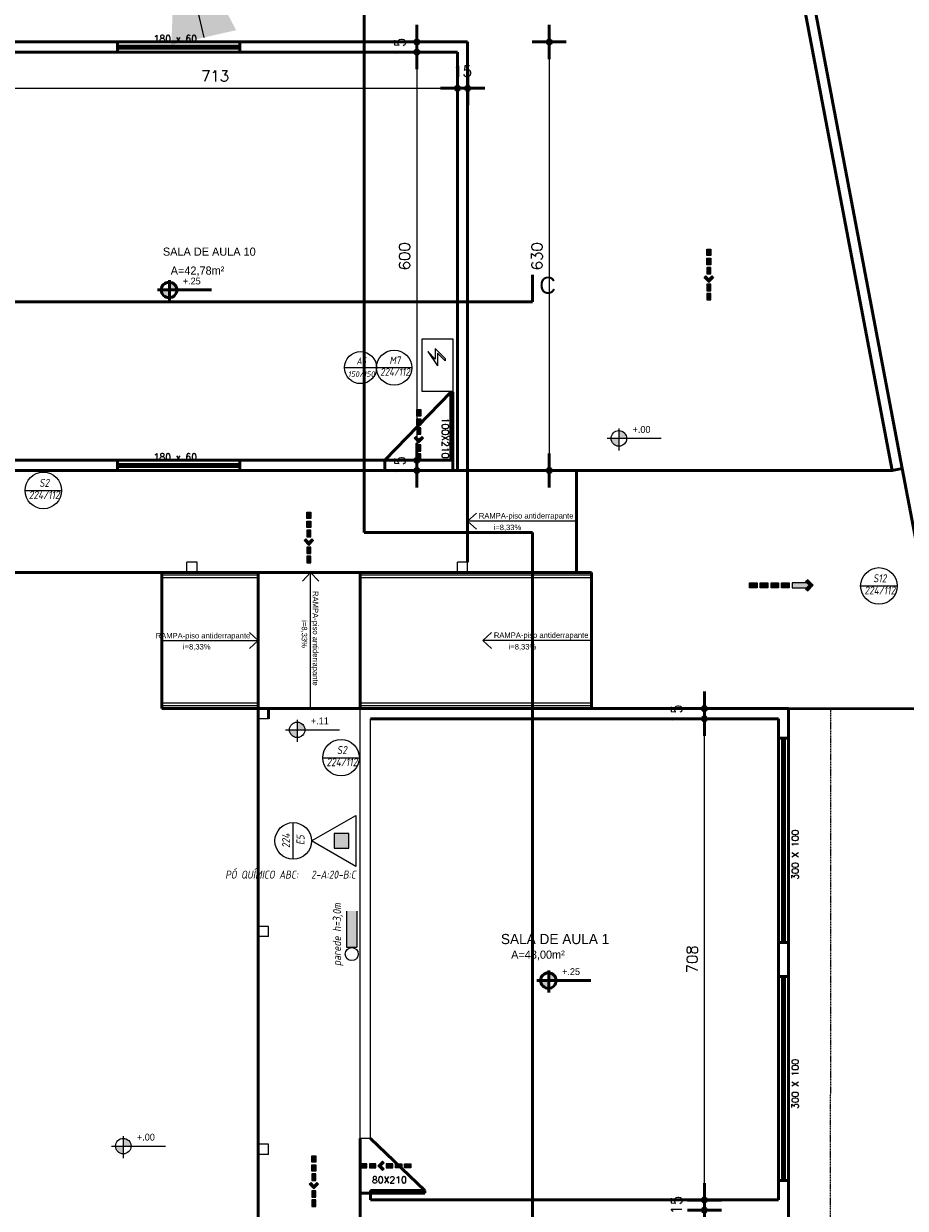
# Model space of a CAD drawing. Header units: inches. Extents: x -33917 to -601, y 26730 to 64098.
# Tile 13 of 80: x -25524 to -24227, y 29957 to 31699. Entities that reach past the tile are written whole.
import ezdxf
from ezdxf.enums import TextEntityAlignment as Align

# ---------------------------------------------------------------- set-up
doc = ezdxf.new("R2010")
doc.units = ezdxf.units.IN
doc.header["$LTSCALE"] = 0.8
doc.header["$MEASUREMENT"] = 0
doc.header["$PDMODE"] = 2
doc.linetypes.add('HIDDEN', pattern=[0.375, 0.25, -0.125])
doc.linetypes.add('Linha Tracejada 2_1', pattern=[3, 2, -1])
for name, color, linetype in [('3d', 7, 'Continuous'), ('Incêndio_símbolos', 240, 'Continuous'), ('Parede.ARQ', 7, 'Continuous'), ('SIMBOLOGIA', 5, 'Continuous')]:
    doc.layers.add(name, color=color, linetype=linetype)
for name, color, linetype, lineweight in [('Janela', 4, 'Continuous', 25), ('Parede', 7, 'Continuous', 50), ('Telhado', 45, 'HIDDEN', 18)]:
    doc.layers.add(name, color=color, linetype=linetype, lineweight=lineweight)
doc.styles.add('A16-E50', font='arial.ttf', dxfattribs={"height": 0.08})
doc.styles.add('ISOCP', font='isocp.shx', dxfattribs={"oblique": 10})
doc.styles.add('R', font='romans.shx')
doc.styles.add('simplexNt', font='simplex.shx')
doc.styles.add('style4', font='txt')
doc.dimstyles.new('100', dxfattribs={"dimscale": 2, "dimtxt": 14, "dimasz": 1, "dimexe": 1, "dimexo": 1, "dimgap": 5, "dimtad": 1, "dimdec": 0, "dimdsep": 46, "dimtxsty": 'R', "dimblk1": 'COTA', "dimblk2": 'COTA', "dimsah": 1, "dimcen": 1, "dimse1": 1, "dimse2": 1, "dimclrt": 7, "dimaunit": 1, "dimadec": 0, "dimazin": 0, "dimtfac": 1, "dimtdec": 0, "dimtmove": 2, "dimatfit": 3, "dimldrblk": 'COTA', "dimfxl": 1, "dimtolj": 1, "dimarcsym": 0})
doc.dimstyles.new('GENERATED_STYLE__7', dxfattribs={"dimtxt": 0.18, "dimasz": 182.4, "dimexe": 0.18, "dimexo": 0.0625, "dimgap": 0.09, "dimtad": 0, "dimtih": 1, "dimtoh": 1, "dimdec": 4, "dimzin": 0, "dimdsep": 46, "dimtxsty": 'Standard', "dimcen": 0.09, "dimadec": 0, "dimazin": 0, "dimtfac": 1, "dimtdec": 4, "dimtmove": 0, "dimatfit": 3, "dimldrblk": 'ARROWHEAD_5', "dimfxl": 1, "dimtolj": 1, "dimtzin": 0, "dimarcsym": 0})

# ---------------------------------------------------------------- blocks, each defined once
blk = doc.blocks.new('COTA')
h = blk.add_hatch(color=256)
h.paths.add_polyline_path([(0, 1.5, 0.414214), (-1.5, 0), (0, 0)])
h.paths.add_polyline_path([(1.5, 0), (0, 0), (0, -1.5, 0.414214)])
h.paths.add_polyline_path([(0, 1.5), (0, 0), (1.5, 0, 0.414214)])
h.paths.add_polyline_path([(0, 0), (-1.5, 0, 0.414214), (0, -1.5)])
for p, q in [((0, 12.5), (0, 0)), ((0, 0), (-12.5, 0)), ((0, -12.5), (0, 0)), ((0, 0), (12.5, 0))]:
    blk.add_line(p, q)
blk.add_circle((0, 0), 1.5)
blk = doc.blocks.new('*D31')
at = {"layer": 'Defpoints', "color": 0, "lineweight": -3, "transparency": 16777216}
for p in [(-25373.1, 31917.3), (-25375.7, 31766.9), (-24897, 31663.9)]:
    blk.add_point(p, dxfattribs=at)
at = {"layer": 'Parede', "color": 0, "lineweight": -2, "transparency": 16777216}
for p, q in [((-25371.1, 31917.2), (-25160.8, 31913.6)), ((-24894.7, 31908.9), (-25104.2, 31912.6))]:
    blk.add_line(p, q, dxfattribs=at)
at = {"layer": 'Parede', "color": 0, "lineweight": -2, "transparency": 16777216, "xscale": 2, "yscale": 2, "zscale": 2}
for p, rotation in [((-25373.1, 31917.3), 179.0000000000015), ((-24892.7, 31908.9), 359.0000000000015)]:
    blk.add_blockref('COTA', p, dxfattribs=dict(at, rotation=rotation))
at = {"layer": 'Parede', "color": 7, "transparency": 16777216, "insert": (-25132.5, 31913.1), "char_height": 16, "attachment_point": 5, "rotation": 359, "style": 'R'}
blk.add_mtext('\\A1;481', dxfattribs=at)
blk = doc.blocks.new('ARROWHEAD_5')
at = {"linetype": 'Continuous', "lineweight": 0}
blk.add_hatch(color=0, dxfattribs=at).paths.add_polyline_path([(-1, 0.2679), (0, 0), (-1, -0.2679)])
at = {"color": 0, "linetype": 'Continuous', "lineweight": 0}
blk.add_line((0, 0), (-1, 0), dxfattribs=at)
blk = doc.blocks.new('*D48')
at = {"layer": 'Defpoints', "color": 0, "lineweight": -3, "transparency": 16777216}
for p in [(-24522.3, 29954.5), (-24522.3, 29954.5), (-24522.3, 29247)]:
    blk.add_point(p, dxfattribs=at)
at = {"layer": 'Parede', "color": 0, "lineweight": -2, "transparency": 16777216}
blk.add_line((-24522.3, 29249), (-24522.3, 29952.5), dxfattribs=at)
at = {"layer": 'Parede', "color": 0, "lineweight": -2, "transparency": 16777216, "xscale": 2, "yscale": 2, "zscale": 2}
for p, rotation in [((-24522.3, 29954.5), 90), ((-24522.3, 29247), 270)]:
    blk.add_blockref('COTA', p, dxfattribs=dict(at, rotation=rotation))
at = {"layer": 'Parede', "color": 7, "transparency": 16777216, "insert": (-24540.3, 29600.8), "char_height": 16, "attachment_point": 5, "rotation": 90, "style": 'R'}
blk.add_mtext('\\A1;708', dxfattribs=at)
blk = doc.blocks.new('*D49')
at = {"layer": 'Defpoints', "color": 0, "lineweight": -3, "transparency": 16777216}
for p in [(-24522.3, 29969.5), (-24522.3, 29969.5), (-24522.3, 29954.5)]:
    blk.add_point(p, dxfattribs=at)
at = {"layer": 'Parede', "color": 0, "lineweight": -2, "transparency": 16777216}
for p, q in [((-24522.3, 29971.5), (-24522.3, 29973.5)), ((-24522.3, 29954.5), (-24522.3, 29969.5)), ((-24522.3, 29952.5), (-24522.3, 29950.5))]:
    blk.add_line(p, q, dxfattribs=at)
at = {"layer": 'Parede', "color": 0, "lineweight": -2, "transparency": 16777216, "xscale": 2, "yscale": 2, "zscale": 2}
for p, rotation in [((-24522.3, 29969.5), 270), ((-24522.3, 29954.5), 90)]:
    blk.add_blockref('COTA', p, dxfattribs=dict(at, rotation=rotation))
at = {"layer": 'Parede', "color": 7, "transparency": 16777216, "insert": (-24563.3, 29962), "char_height": 16, "attachment_point": 5, "rotation": 90, "style": 'R'}
blk.add_mtext('\\A1;15', dxfattribs=at)
blk = doc.blocks.new('*D50')
at = {"layer": 'Defpoints', "color": 0, "lineweight": -3, "transparency": 16777216}
for p in [(-24522.3, 30677), (-24522.3, 30677), (-24522.3, 29969.5)]:
    blk.add_point(p, dxfattribs=at)
at = {"layer": 'Parede', "color": 0, "lineweight": -2, "transparency": 16777216}
blk.add_line((-24522.3, 29971.5), (-24522.3, 30675), dxfattribs=at)
at = {"layer": 'Parede', "color": 0, "lineweight": -2, "transparency": 16777216, "xscale": 2, "yscale": 2, "zscale": 2}
for p, rotation in [((-24522.3, 30677), 90), ((-24522.3, 29969.5), 270)]:
    blk.add_blockref('COTA', p, dxfattribs=dict(at, rotation=rotation))
at = {"layer": 'Parede', "color": 7, "transparency": 16777216, "insert": (-24540.3, 30323.3), "char_height": 16, "attachment_point": 5, "rotation": 90, "style": 'R'}
blk.add_mtext('\\A1;708', dxfattribs=at)
blk = doc.blocks.new('*D51')
at = {"layer": 'Defpoints', "color": 0, "lineweight": -3, "transparency": 16777216}
for p in [(-24522.3, 30692), (-24522.3, 30692), (-24522.3, 30677)]:
    blk.add_point(p, dxfattribs=at)
at = {"layer": 'Parede', "color": 0, "lineweight": -2, "transparency": 16777216}
for p, q in [((-24522.3, 30694), (-24522.3, 30696)), ((-24522.3, 30677), (-24522.3, 30692)), ((-24522.3, 30675), (-24522.3, 30673))]:
    blk.add_line(p, q, dxfattribs=at)
at = {"layer": 'Parede', "color": 0, "lineweight": -2, "transparency": 16777216, "xscale": 2, "yscale": 2, "zscale": 2}
for p, rotation in [((-24522.3, 30692), 270), ((-24522.3, 30677), 90)]:
    blk.add_blockref('COTA', p, dxfattribs=dict(at, rotation=rotation))
at = {"layer": 'Parede', "color": 7, "transparency": 16777216, "insert": (-24563.3, 30684.5), "char_height": 16, "attachment_point": 5, "rotation": 90, "style": 'R'}
blk.add_mtext('\\A1;15', dxfattribs=at)
blk = doc.blocks.new('*D96')
at = {"layer": 'Defpoints', "color": 0, "lineweight": -3, "transparency": 16777216}
for p in [(-25598.5, 31604), (-24885.5, 31604), (-24885.5, 31604)]:
    blk.add_point(p, dxfattribs=at)
at = {"layer": 'Parede', "color": 0, "lineweight": -2, "transparency": 16777216}
blk.add_line((-25596.5, 31604), (-24887.5, 31604), dxfattribs=at)
at = {"layer": 'Parede', "color": 0, "lineweight": -2, "transparency": 16777216, "xscale": 2, "yscale": 2, "zscale": 2, "rotation": 180}
blk.add_blockref('COTA', (-25598.5, 31604), dxfattribs=at)
at = {"layer": 'Parede', "color": 0, "lineweight": -2, "transparency": 16777216, "xscale": 2, "yscale": 2, "zscale": 2}
blk.add_blockref('COTA', (-24885.5, 31604), dxfattribs=at)
at = {"layer": 'Parede', "color": 7, "transparency": 16777216, "insert": (-25242, 31622), "char_height": 16, "attachment_point": 5, "style": 'R'}
blk.add_mtext('\\A1;713', dxfattribs=at)
blk = doc.blocks.new('*D97')
at = {"layer": 'Defpoints', "color": 0, "lineweight": -3, "transparency": 16777216}
for p in [(-24885.5, 31604), (-24870.5, 31604), (-24870.5, 31604)]:
    blk.add_point(p, dxfattribs=at)
at = {"layer": 'Parede', "color": 0, "lineweight": -2, "transparency": 16777216}
for p, q in [((-24887.5, 31604), (-24889.5, 31604)), ((-24885.5, 31604), (-24870.5, 31604)), ((-24868.5, 31604), (-24866.5, 31604))]:
    blk.add_line(p, q, dxfattribs=at)
at = {"layer": 'Parede', "color": 0, "lineweight": -2, "transparency": 16777216, "xscale": 2, "yscale": 2, "zscale": 2}
blk.add_blockref('COTA', (-24885.5, 31604), dxfattribs=at)
at = {"layer": 'Parede', "color": 0, "lineweight": -2, "transparency": 16777216, "xscale": 2, "yscale": 2, "zscale": 2, "rotation": 180}
blk.add_blockref('COTA', (-24870.5, 31604), dxfattribs=at)
at = {"layer": 'Parede', "color": 7, "transparency": 16777216, "insert": (-24878, 31629), "char_height": 16, "attachment_point": 5, "style": 'R'}
blk.add_mtext('\\A1;15', dxfattribs=at)
blk = doc.blocks.new('*D98')
at = {"layer": 'Defpoints', "color": 0, "lineweight": -3, "transparency": 16777216}
for p in [(-24870.5, 31672), (-24945.3, 31657), (-24885.5, 31657)]:
    blk.add_point(p, dxfattribs=at)
at = {"layer": 'Parede', "color": 0, "lineweight": -2, "transparency": 16777216}
for p, q in [((-24945.3, 31674), (-24945.3, 31676)), ((-24945.3, 31672), (-24945.3, 31657)), ((-24945.3, 31655), (-24945.3, 31653))]:
    blk.add_line(p, q, dxfattribs=at)
at = {"layer": 'Parede', "color": 0, "lineweight": -2, "transparency": 16777216, "xscale": 2, "yscale": 2, "zscale": 2}
for p, rotation in [((-24945.3, 31672), 270), ((-24945.3, 31657), 90)]:
    blk.add_blockref('COTA', p, dxfattribs=dict(at, rotation=rotation))
at = {"layer": 'Parede', "color": 7, "transparency": 16777216, "insert": (-24970.3, 31664.5), "char_height": 16, "attachment_point": 5, "rotation": 90, "style": 'R'}
blk.add_mtext('\\A1;15', dxfattribs=at)
blk = doc.blocks.new('*D99')
at = {"layer": 'Defpoints', "color": 0, "lineweight": -3, "transparency": 16777216}
for p in [(-24885.5, 31657), (-24945.3, 31057), (-24885.5, 31057)]:
    blk.add_point(p, dxfattribs=at)
at = {"layer": 'Parede', "color": 0, "lineweight": -2, "transparency": 16777216}
blk.add_line((-24945.3, 31655), (-24945.3, 31059), dxfattribs=at)
at = {"layer": 'Parede', "color": 0, "lineweight": -2, "transparency": 16777216, "xscale": 2, "yscale": 2, "zscale": 2}
for p, rotation in [((-24945.3, 31657), 90), ((-24945.3, 31057), 270)]:
    blk.add_blockref('COTA', p, dxfattribs=dict(at, rotation=rotation))
at = {"layer": 'Parede', "color": 7, "transparency": 16777216, "insert": (-24963.3, 31357), "char_height": 16, "attachment_point": 5, "rotation": 90, "style": 'R'}
blk.add_mtext('\\A1;600', dxfattribs=at)
blk = doc.blocks.new('*D100')
at = {"layer": 'Defpoints', "color": 0, "lineweight": -3, "transparency": 16777216}
for p in [(-24885.5, 31057), (-24945.3, 31042), (-24870.5, 31042)]:
    blk.add_point(p, dxfattribs=at)
at = {"layer": 'Parede', "color": 0, "lineweight": -2, "transparency": 16777216}
for p, q in [((-24945.3, 31059), (-24945.3, 31061)), ((-24945.3, 31057), (-24945.3, 31042)), ((-24945.3, 31040), (-24945.3, 31038))]:
    blk.add_line(p, q, dxfattribs=at)
at = {"layer": 'Parede', "color": 0, "lineweight": -2, "transparency": 16777216, "xscale": 2, "yscale": 2, "zscale": 2}
for p, rotation in [((-24945.3, 31057), 270), ((-24945.3, 31042), 90)]:
    blk.add_blockref('COTA', p, dxfattribs=dict(at, rotation=rotation))
at = {"layer": 'Parede', "color": 7, "transparency": 16777216, "insert": (-24970.3, 31049.5), "char_height": 16, "attachment_point": 5, "rotation": 90, "style": 'R'}
blk.add_mtext('\\A1;15', dxfattribs=at)
blk = doc.blocks.new('*D101')
at = {"layer": 'Defpoints', "color": 0, "lineweight": -3, "transparency": 16777216}
for p in [(-24870.5, 31672), (-24870.5, 31042), (-24750.5, 31042)]:
    blk.add_point(p, dxfattribs=at)
at = {"layer": 'Parede', "color": 0, "lineweight": -2, "transparency": 16777216}
blk.add_line((-24750.5, 31670), (-24750.5, 31044), dxfattribs=at)
at = {"layer": 'Parede', "color": 0, "lineweight": -2, "transparency": 16777216, "xscale": 2, "yscale": 2, "zscale": 2}
for p, rotation in [((-24750.5, 31672), 90), ((-24750.5, 31042), 270)]:
    blk.add_blockref('COTA', p, dxfattribs=dict(at, rotation=rotation))
at = {"layer": 'Parede', "color": 7, "transparency": 16777216, "insert": (-24768.5, 31357), "char_height": 16, "attachment_point": 5, "rotation": 90, "style": 'R'}
blk.add_mtext('\\A1;630', dxfattribs=at)
blk = doc.blocks.new('A$C72734E0C')
at = {"layer": 'SIMBOLOGIA'}
for points in [[(15.4, 101.7), (6.1, 101.7), (6.1, 116.5), (15.4, 116.5)], [(15.4, 80.7), (6.1, 80.7), (6.1, 95.5), (15.4, 95.5)], [(10.7, 68.2), (4.1, 61.6), (0, 65.7), (10.7, 76.5), (21.4, 65.7), (17.3, 61.6)], [(15.4, 42), (6.1, 42), (6.1, 56.8), (15.4, 56.8)], [(15.4, 21), (6.1, 21), (6.1, 35.8), (15.4, 35.8)], [(15.4, 0), (6.1, 0), (6.1, 14.9), (15.4, 14.9)]]:
    blk.add_hatch(color=240, dxfattribs=at).paths.add_polyline_path(points)
at = {"layer": 'SIMBOLOGIA', "color": 240}
for points in [[(6.1, 116.5), (6.1, 101.7), (15.4, 101.7), (15.4, 116.5)], [(6.1, 95.5), (6.1, 80.7), (15.4, 80.7), (15.4, 95.5)], [(10.7, 76.5), (21.4, 65.7), (17.3, 61.6), (10.7, 68.2), (4.1, 61.6), (0, 65.7)], [(6.1, 56.8), (6.1, 42), (15.4, 42), (15.4, 56.8)], [(6.1, 21), (6.1, 35.8), (15.4, 35.8), (15.4, 21)], [(6.1, 0), (6.1, 14.9), (15.4, 14.9), (15.4, 0)]]:
    blk.add_lwpolyline(points, close=True, dxfattribs=at)

msp = doc.modelspace()

# ---------------------------------------------------------------- hatches: boundary and pattern name
at = {"layer": '3d'}
for points in [[(-24368.479, 30873.21), (-24373.424, 30868.264), (-24370.331, 30865.171), (-24362.293, 30873.21), (-24370.331, 30881.248), (-24373.424, 30878.155)], [(-24455.863, 30876.709), (-24455.863, 30869.71), (-24444.723, 30869.71), (-24444.723, 30876.709)], [(-24440.116, 30876.709), (-24440.116, 30869.71), (-24428.977, 30869.71), (-24428.977, 30876.709)], [(-24424.37, 30876.709), (-24424.37, 30869.71), (-24413.231, 30869.71), (-24413.231, 30876.709)], [(-24408.828, 30876.709), (-24408.828, 30869.71), (-24397.689, 30869.71), (-24397.689, 30876.709)], [(-24393.082, 30876.709), (-24393.082, 30869.71), (-24368.479, 30869.71), (-24368.479, 30876.709)], [(-25067.084, 30486.552), (-25067.084, 30508.318), (-25045.318, 30508.318), (-25045.318, 30486.552)], [(-25033.367, 30394.25), (-25048.727, 30394.25), (-25048.727, 30341.002), (-25033.367, 30341.002)]]:
    msp.add_hatch(color=240, dxfattribs=at).paths.add_polyline_path(points)
at = {"layer": 'Incêndio_símbolos'}
h = msp.add_hatch(color=256, dxfattribs=at)
h.paths.add_polyline_path([(-24647.601, 31089.308), (-24659.544, 31089.308, 0.43111526), (-24647.601, 31077.811)])
h.paths.add_polyline_path([(-24647.601, 31100.585), (-24647.601, 31089.308), (-24636.745, 31089.308, 0.39751148)])
h = msp.add_hatch(color=256, dxfattribs=at)
h.paths.add_polyline_path([(-25120.706, 30660.863), (-25132.649, 30660.863, 0.43111526), (-25120.706, 30649.366)])
h.paths.add_polyline_path([(-25120.706, 30672.14), (-25120.706, 30660.863), (-25109.85, 30660.863, 0.39751148)])
h = msp.add_hatch(color=256, dxfattribs=at)
h.paths.add_polyline_path([(-25376.506, 30048.853), (-25388.449, 30048.853, 0.43111526), (-25376.506, 30037.356)])
h.paths.add_polyline_path([(-25376.506, 30060.13), (-25376.506, 30048.853), (-25365.65, 30048.853, 0.39751148)])
at = {"layer": 'Parede'}
h = msp.add_hatch(color=256, dxfattribs=at)
h.paths.add_polyline_path([(-25309.123, 31307.512), (-25321.066, 31307.512, 0.43111526), (-25309.123, 31296.015)])
h.paths.add_polyline_path([(-25309.123, 31318.789), (-25309.123, 31307.512), (-25298.267, 31307.512, 0.39751148)])
h = msp.add_hatch(color=256, dxfattribs=at)
h.paths.add_polyline_path([(-24751.245, 30292.237), (-24763.188, 30292.237, 0.43111526), (-24751.245, 30280.74)])
h.paths.add_polyline_path([(-24751.245, 30303.514), (-24751.245, 30292.237), (-24740.389, 30292.237, 0.39751148)])

# ---------------------------------------------------------------- linework, layer by layer
at = {"layer": '3d', "color": 240}
for p, q in [((-24891.638, 31235.264), (-24937.979, 31235.264)), ((-24937.979, 31235.264), (-24937.979, 31158.838)), ((-24891.638, 31158.838), (-24891.638, 31235.264)), ((-24929.344, 31216.925), (-24918.235, 31205.816)), ((-24929.344, 31216.925), (-24914.809, 31195.806)), ((-24918.309, 31221.527), (-24903.699, 31206.918)), ((-24918.309, 31221.527), (-24918.309, 31205.89)), ((-24914.809, 31214.527), (-24914.809, 31195.806)), ((-24914.809, 31214.527), (-24903.699, 31203.418)), ((-24903.699, 31206.918), (-24903.699, 31203.418)), ((-24937.979, 31158.838), (-24891.638, 31158.838)), ((-24368.479, 30869.71), (-24368.479, 30876.709)), ((-25048.727, 30394.25), (-25048.727, 30341.002)), ((-25033.367, 30394.25), (-25033.367, 30341.002)), ((-25048.727, 30341.002), (-25033.367, 30341.002))]:
    msp.add_line(p, q, dxfattribs=at)
for points in [[(-24362.293, 30873.21), (-24370.331, 30881.248), (-24373.424, 30878.155), (-24368.479, 30873.21), (-24373.424, 30868.264), (-24370.331, 30865.171)], [(-24455.863, 30869.71), (-24455.863, 30876.709), (-24444.723, 30876.709), (-24444.723, 30869.71)], [(-24440.116, 30869.71), (-24440.116, 30876.709), (-24428.977, 30876.709), (-24428.977, 30869.71)], [(-24413.231, 30869.71), (-24424.37, 30869.71), (-24424.37, 30876.709), (-24413.231, 30876.709)], [(-24397.689, 30869.71), (-24408.828, 30869.71), (-24408.828, 30876.709), (-24397.689, 30876.709)], [(-25100.2, 30497.435), (-25035.102, 30535.019), (-25035.102, 30459.851)], [(-25067.084, 30508.318), (-25067.084, 30486.552), (-25045.318, 30486.552), (-25045.318, 30508.318)]]:
    msp.add_lwpolyline(points, close=True, dxfattribs=at)
msp.add_lwpolyline([(-24368.479, 30876.709), (-24393.082, 30876.709), (-24393.082, 30869.71), (-24368.479, 30869.71)], dxfattribs=at)
msp.add_circle((-25041.047, 30331.039), 9.6, dxfattribs=at)
at = {"layer": 'Incêndio_símbolos'}
for p, q in [((-25051.517, 31193.227), (-25004.444, 31193.227)), ((-25004.444, 31193.227), (-24952.799, 31193.227)), ((-24665.301, 31089.308), (-24585.876, 31089.308)), ((-24647.601, 31071.628), (-24647.601, 31103.815)), ((-25521.483, 31012.654), (-25467.685, 31012.654)), ((-24292.533, 30872.299), (-24238.735, 30872.299)), ((-25120.706, 30643.183), (-25120.706, 30675.37)), ((-25138.406, 30660.863), (-25058.981, 30660.863)), ((-25083.624, 30619.775), (-25029.826, 30619.775)), ((-25127.099, 30470.536), (-25127.099, 30524.334)), ((-25376.506, 30031.172), (-25376.506, 30063.359)), ((-25394.206, 30048.853), (-25314.781, 30048.853))]:
    msp.add_line(p, q, dxfattribs=at)
for centre, radius in [((-25027.981, 31193.227), 23.537), ((-24978.621, 31193.227), 25.823), ((-24648.145, 31089.198), 11.4), ((-25494.584, 31012.654), 26.899), ((-24265.634, 30872.299), 26.899), ((-25121.249, 30660.753), 11.4), ((-25056.725, 30619.775), 26.899), ((-25127.099, 30497.435), 26.899), ((-25377.05, 30048.743), 11.4)]:
    msp.add_circle(centre, radius, dxfattribs=at)
at = {"layer": 'Janela'}
msp.add_line((-25178.441, 30051.542), (-25178.441, 30051.597), dxfattribs=at)
at = {"layer": 'Parede'}
for p, q in [((-25022.795, 30950.706), (-25022.795, 31750.045)), ((-27070.532, 31672.012), (-24870.532, 31672.012)), ((-25385.459, 31657.012), (-25385.459, 31672.012)), ((-25205.459, 31666.012), (-25385.459, 31666.012)), ((-25205.459, 31663.012), (-25385.459, 31663.012)), ((-25205.459, 31657.012), (-25205.459, 31672.012)), ((-24870.532, 31042.012), (-24870.532, 31672.012)), ((-25598.532, 31657.012), (-24885.532, 31657.012)), ((-24885.532, 31657.012), (-24885.532, 31042.012)), ((-25309.123, 31289.832), (-25309.123, 31322.019)), ((-24774.977, 31289.832), (-24774.977, 31329.832)), ((-25326.823, 31307.512), (-25247.398, 31307.512)), ((-27186.283, 31289.832), (-24774.977, 31289.832)), ((-24895.386, 31157.012), (-24992.386, 31057.012)), ((-24992.386, 31057.012), (-25598.532, 31057.012)), ((-25385.459, 31042.012), (-25385.459, 31057.012)), ((-25205.459, 31042.012), (-25205.459, 31057.012)), ((-24992.386, 31057.012), (-24992.386, 31042.012)), ((-24992.386, 31057.012), (-24892.386, 31057.012)), ((-24892.386, 31057.012), (-24892.386, 31042.012)), ((-24992.386, 31042.012), (-25620.386, 31042.012)), ((-25205.459, 31051.012), (-25385.459, 31051.012)), ((-25205.459, 31048.012), (-25385.459, 31048.012)), ((-24992.386, 31042.012), (-24892.386, 31042.012)), ((-24907.371, 31042.012), (-24903.671, 31042.012)), ((-24870.532, 31042.012), (-24892.386, 31042.012)), ((-24246.102, 31042.012), (-24870.532, 31042.012)), ((-24870.532, 31042.012), (-24870.532, 30907.012)), ((-24710.532, 31042.012), (-24710.532, 30892.012)), ((-24246.102, 31042.012), (-24231.365, 31044.808)), ((-24231.365, 31044.808), (-24164.942, 30694.654)), ((-25022.795, 30950.706), (-24775.07, 30950.706)), ((-24775.07, 27533.78), (-24775.07, 30950.706)), ((-24870.532, 30892.012), (-27070.532, 30892.012)), ((-25320.441, 30692.012), (-25320.441, 30892.012)), ((-25178.441, 30692.012), (-25178.441, 30892.012)), ((-25028.441, 30692.012), (-25028.441, 30892.012)), ((-24870.532, 30892.012), (-24688.441, 30892.012)), ((-24688.441, 30692.012), (-24688.441, 30892.012)), ((-25028.441, 30692.012), (-25320.441, 30692.012)), ((-25178.441, 29731.362), (-25178.441, 30692.012)), ((-25163.441, 30692.012), (-25178.441, 30692.012)), ((-25178.441, 30677.012), (-25178.441, 30692.012)), ((-25163.441, 30677.012), (-25163.441, 30692.012)), ((-25028.441, 30692.012), (-24398.441, 30692.012)), ((-24398.441, 30648.262), (-24398.441, 30692.012)), ((-24398.441, 30692.012), (-24179.679, 30691.859)), ((-25013.441, 30677.012), (-24413.441, 30677.012)), ((-24413.441, 30648.262), (-24413.441, 30677.012)), ((-24413.441, 30348.262), (-24413.441, 30648.262)), ((-24398.441, 30648.262), (-24413.441, 30648.262)), ((-24398.441, 30348.262), (-24398.441, 30648.262)), ((-24413.441, 30298.262), (-24413.441, 30348.262)), ((-24398.441, 30348.262), (-24413.441, 30348.262)), ((-24398.441, 30298.262), (-24398.441, 30348.262)), ((-24751.245, 30274.557), (-24751.245, 30306.744)), ((-24768.946, 30292.237), (-24689.52, 30292.237)), ((-24413.441, 29998.262), (-24413.441, 30298.262)), ((-24398.441, 30298.262), (-24413.441, 30298.262)), ((-24398.441, 29998.262), (-24398.441, 30298.262)), ((-25028.441, 29979.697), (-25028.441, 30059.697)), ((-24933.441, 29983.697), (-25013.441, 30059.697)), ((-24413.441, 29969.512), (-24413.441, 29998.262)), ((-24398.441, 29998.262), (-24413.441, 29998.262)), ((-24398.441, 29925.762), (-24398.441, 29998.262)), ((-25028.441, 29337.012), (-25028.441, 29979.697)), ((-25013.441, 29979.697), (-25028.441, 29979.697)), ((-25013.441, 29983.697), (-25013.441, 29979.697)), ((-24933.441, 29983.697), (-25013.441, 29983.697)), ((-25013.441, 29969.512), (-25013.441, 29979.697)), ((-25013.441, 29979.697), (-24933.441, 29979.697)), ((-24933.441, 29979.697), (-24933.441, 29983.697)), ((-24413.441, 29969.512), (-25013.441, 29969.512))]:
    msp.add_line(p, q, dxfattribs=at)
at = {"layer": 'Parede', "lineweight": -3}
for p, q in [((-25283.441, 30892.012), (-25283.441, 30907.012)), ((-25268.441, 30907.012), (-25283.441, 30907.012)), ((-25268.441, 30892.012), (-25268.441, 30907.012)), ((-24870.532, 30907.012), (-24885.532, 30907.012)), ((-24885.532, 30892.012), (-24885.532, 30907.012)), ((-24870.532, 30892.012), (-24870.532, 30907.012)), ((-25268.441, 30892.012), (-25283.441, 30892.012)), ((-24870.532, 30892.012), (-24885.532, 30892.012)), ((-25028.441, 30059.697), (-25028.441, 30692.012)), ((-25163.441, 30677.012), (-25178.441, 30677.012)), ((-25013.441, 30059.697), (-25013.441, 30677.012)), ((-25178.441, 30356.722), (-25178.441, 30371.722)), ((-25163.441, 30371.722), (-25178.441, 30371.722)), ((-25163.441, 30356.722), (-25178.441, 30356.722)), ((-25163.441, 30356.722), (-25163.441, 30371.722)), ((-25178.441, 30036.542), (-25178.441, 30051.542)), ((-25163.441, 30051.542), (-25178.441, 30051.542)), ((-25163.441, 30036.542), (-25163.441, 30051.542)), ((-25013.441, 30059.697), (-25028.441, 30059.697)), ((-25163.441, 30036.542), (-25178.441, 30036.542))]:
    msp.add_line(p, q, dxfattribs=at)
at = {"layer": 'Parede', "flags": 128}
for points in [[(-28586.336, 30304.373), (-28461.899, 33252.779), (-24976.594, 33192.238), (-24573.525, 32848.533), (-24231.365, 31044.808)], [(-28447.529, 33237.527), (-24982.234, 33177.334), (-24587.278, 32840.547), (-24246.102, 31042.012)], [(-24870.532, 31672.012), (-24899.508, 31672.012)], [(-24870.532, 31027.012), (-24870.532, 31672.012)], [(-24997.371, 31042.012), (-25285.532, 31042.012)], [(-24885.532, 31042.012), (-24907.371, 31042.012)], [(-24413.441, 30348.262), (-24413.441, 30648.262)], [(-24407.441, 30348.262), (-24407.441, 30648.262)], [(-24404.441, 30348.262), (-24404.441, 30648.262)], [(-24398.441, 30348.262), (-24398.441, 30648.262)], [(-24413.441, 30298.262), (-24413.441, 29998.262)], [(-24407.441, 30298.262), (-24407.441, 29998.262)], [(-24404.441, 30298.262), (-24404.441, 29998.262)], [(-24398.441, 30298.262), (-24398.441, 29998.262)]]:
    msp.add_lwpolyline(points, dxfattribs=at)
at = {"layer": 'Parede'}
msp.add_lwpolyline([(-24892.386, 31057.012), (-24895.386, 31057.012), (-24895.386, 31157.012), (-24892.386, 31157.012)], close=True, dxfattribs=at)
for centre in [(-25309.667, 31307.402), (-24751.789, 30292.127)]:
    msp.add_circle(centre, 11.4, dxfattribs=at)
at = {"layer": 'Parede.ARQ', "color": 7, "linetype": 'Continuous', "lineweight": 0}
msp.add_line((-24997.371, 31042.012), (-25001.071, 31042.012), dxfattribs=at)
at = {"layer": 'SIMBOLOGIA', "color": 240}
for p, q in [((-24870.532, 30967.512), (-24857.616, 30979.433)), ((-24870.532, 30967.512), (-24857.616, 30979.433)), ((-24710.532, 30967.512), (-24870.532, 30967.512)), ((-24870.532, 30967.512), (-24857.616, 30955.591)), ((-24870.532, 30967.512), (-24857.616, 30955.591)), ((-25178.441, 30888.012), (-25320.441, 30888.012)), ((-25178.441, 30884.012), (-25320.441, 30884.012)), ((-25101.464, 30892.012), (-25113.385, 30879.096)), ((-25101.464, 30892.012), (-25113.385, 30879.096)), ((-25101.464, 30692.012), (-25101.464, 30892.012)), ((-25101.464, 30892.012), (-25089.543, 30879.096)), ((-25101.464, 30892.012), (-25089.543, 30879.096)), ((-24688.441, 30888.012), (-25028.441, 30888.012)), ((-24688.441, 30884.012), (-25028.441, 30884.012)), ((-25320.441, 30792.012), (-25178.441, 30792.012)), ((-25178.441, 30792.012), (-25191.356, 30803.933)), ((-25178.441, 30792.012), (-25191.356, 30803.933)), ((-25178.441, 30792.012), (-25191.356, 30780.091)), ((-25178.441, 30792.012), (-25191.356, 30780.091)), ((-24848.441, 30792.012), (-24835.525, 30803.933)), ((-24848.441, 30792.012), (-24835.525, 30803.933)), ((-24688.441, 30792.012), (-24848.441, 30792.012)), ((-24848.441, 30792.012), (-24835.525, 30780.091)), ((-24848.441, 30792.012), (-24835.525, 30780.091)), ((-25178.441, 30700.012), (-25320.441, 30700.012)), ((-25178.441, 30696.012), (-25320.441, 30696.012)), ((-24688.441, 30700.012), (-25028.441, 30700.012)), ((-24688.441, 30696.012), (-25028.441, 30696.012))]:
    msp.add_line(p, q, dxfattribs=at)
at = {"layer": 'Telhado', "color": 7, "linetype": 'Linha Tracejada 2_1', "lineweight": -3}
msp.add_line((-24338.441, 27542.012), (-24336.234, 30691.968), dxfattribs=at)

# ---------------------------------------------------------------- block references
at = {"xscale": 0.6400000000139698, "yscale": 0.6400000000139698, "zscale": 0.6399999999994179}
for p, rotation in [((-24508.986, 31367.432), 180), ((-24935.506, 31131.58), 180), ((-25097.265, 30980.956), 180), ((-25089.787, 30034.649), 180), ((-24953.873, 30012.837), 89.99999999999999)]:
    msp.add_blockref('A$C72734E0C', p, dxfattribs=dict(at, rotation=rotation))

# ---------------------------------------------------------------- texts
at = {"layer": '3d', "color": 240, "style": 'A16-E50'}
for p in [(-24854.114, 30971.438), (-25329.378, 30795.212), (-24832.023, 30795.938)]:
    msp.add_text('RAMPA-piso antiderrapante', height=8, dxfattribs=at).set_placement(p)
msp.add_text('RAMPA-piso antiderrapante', height=8, rotation=270, dxfattribs=at).set_placement((-25098.264, 30864.676))
at = {"layer": 'Incêndio_símbolos', "style": 'ISOCP', "oblique": 10, "width": 0.95}
for s, height, p in [('A5', 10.2945, (-25026.873, 31197.904)), ('224/112', 11.2945, (-24977.406, 31181.195)), ('M7', 11.2945, (-24977.406, 31198.359)), ('150/150', 8.2356, (-25026.873, 31179.616)), ('S2', 11.7651, (-25493.317, 31017.999)), ('224/112', 11.7651, (-25493.317, 31000.12)), ('S12', 11.7651, (-24264.367, 30877.644)), ('224/112', 11.7651, (-24264.367, 30859.765)), ('S2', 11.7651, (-25055.459, 30625.12)), ('224/112', 11.7651, (-25055.459, 30607.242))]:
    msp.add_text(s, height=height, dxfattribs=at).set_placement(p, align=Align.CENTER)
at = {"layer": 'Incêndio_símbolos'}
for s, p in [('+.00', (-24628.041, 31097.362)), ('+.11', (-25101.145, 30668.917)), ('+.00', (-25356.946, 30056.906))]:
    msp.add_text(s, height=10, dxfattribs=at).set_placement(p)
at = {"layer": 'Incêndio_símbolos', "style": 'ISOCP', "oblique": 10, "width": 0.95}
for s, height, p in [('224', 11.7651, (-25131.656, 30497.607)), ('E5', 11.7651, (-25110.476, 30498.702)), ('parede h=3,0m', 12.10404, (-25056.772, 30359.748))]:
    msp.add_text(s, height=height, rotation=90, dxfattribs=at).set_placement(p, align=Align.CENTER)
msp.add_text('PÓ QUÍMICO ABC:   2-A:20-B:C', height=11.76513, dxfattribs=at).set_placement((-25227.079, 30441.987))
at = {"layer": 'Parede'}
for s, height, style, p in [('180 x 60', 10, 'simplexNt', (-25332.46, 31672.012)), ('C', 25, 'style4', (-24765.113, 31301.847)), ('180 x 60', 10, 'simplexNt', (-25332.46, 31057.012)), ('SALA DE AULA 1', 15, 'style4', (-24821.642, 30345.709)), ('80X210', 10, 'simplexNt', (-25011.386, 29994.119))]:
    msp.add_text(s, height=height, dxfattribs=dict(at, style=style)).set_placement(p)
at = {"layer": 'Parede', "style": 'style4'}
for s, p in [('SALA DE AULA 10', (-25250.5, 31357.789)), ('A=42,78m²', (-25267.811, 31329.949)), ('A=48,00m²', (-24767.136, 30324.252))]:
    msp.add_text(s, height=12, dxfattribs=at).set_placement(p, align=Align.CENTER)
at = {"layer": 'Parede'}
for p in [(-25289.563, 31315.566), (-24731.685, 30300.291)]:
    msp.add_text('+.25', height=10, dxfattribs=at).set_placement(p)
at = {"layer": 'Parede', "style": 'simplexNt'}
for s, rotation, p in [('100X210', 270, (-24908.381, 31119.611)), ('300 X 100', 90, (-24383.753, 30440.348)), ('300 X 100', 90, (-24383.753, 30103.314))]:
    msp.add_text(s, height=10, rotation=rotation, dxfattribs=at).set_placement(p)
at = {"layer": 'SIMBOLOGIA', "color": 240, "style": 'A16-E50'}
for p in [(-24832.403, 30954.389), (-25289.323, 30778.889), (-24810.312, 30778.889)]:
    msp.add_text('i=8,33%%%', height=8, dxfattribs=at).set_placement(p)
msp.add_text('i=8,33%%%', height=8, rotation=270, dxfattribs=at).set_placement((-25114.587, 30821.883))

# ---------------------------------------------------------------- dimensions: what is measured, and where the dimension line sits
at = {"layer": 'Parede'}
dim = msp.add_linear_dim(base=(-25373.108, 31917.282), p1=(-24896.958, 31663.865), p2=(-25375.732, 31766.922), angle=179, dimstyle='100', override={"dimtxt": 8}, dxfattribs=at)
dim.commit()
dim.dimension.update_dxf_attribs({"geometry": '*D31', "text_midpoint": (-25132.501, 31913.082), "dimtype": 160})
for base, p1, p2, picture, middle in [((-24945.3, 31657.012), (-24870.532, 31672.012), (-24885.532, 31657.012), '*D98', (-24970.3, 31664.512)), ((-24945.3, 31057.012), (-24885.532, 31657.012), (-24885.532, 31057.012), '*D99', (-24963.3, 31357.012)), ((-24750.543, 31042.012), (-24870.532, 31672.012), (-24870.532, 31042.012), '*D101', (-24768.543, 31357.012)), ((-24945.3, 31042.012), (-24885.532, 31057.012), (-24870.532, 31042.012), '*D100', (-24970.3, 31049.512)), ((-24522.329, 30692.012), (-24522.329, 30677.012), (-24522.329, 30692.012), '*D51', (-24563.329, 30684.512)), ((-24522.328837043, 30677.011920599), (-24522.328837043, 29969.511920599), (-24522.328837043, 30677.011920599), '*D50', (-24540.328837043, 30323.261920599)), ((-24522.329, 29969.512), (-24522.329, 29954.512), (-24522.329, 29969.512), '*D49', (-24563.329, 29962.012)), ((-24522.328837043, 29954.511920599), (-24522.328837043, 29247.011920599), (-24522.328837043, 29954.511920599), '*D48', (-24540.328837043, 29600.761920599))]:
    dim = msp.add_linear_dim(base=base, p1=p1, p2=p2, angle=90, dimstyle='100', override={"dimtxt": 8}, dxfattribs=at)
    dim.commit()
    dim.dimension.update_dxf_attribs({"geometry": picture, "text_midpoint": middle})
for base, p1, p2, picture, middle in [((-24885.532, 31603.969), (-25598.532, 31603.969), (-24885.532, 31603.969), '*D96', (-25242.032, 31621.969)), ((-24870.532, 31603.969), (-24885.532, 31603.969), (-24870.532, 31603.969), '*D97', (-24878.032, 31628.969))]:
    dim = msp.add_linear_dim(base=base, p1=p1, p2=p2, dimstyle='100', override={"dimtxt": 8}, dxfattribs=at)
    dim.commit()
    dim.dimension.update_dxf_attribs({"geometry": picture, "text_midpoint": middle})

# ---------------------------------------------------------------- leaders
at = {"layer": 'Parede', "annotation_type": 0, "has_hookline": 1, "hookline_direction": 1, "text_width": 90.014, "horizontal_direction": (0.999848, -0.017452, 0)}
msp.add_leader([(-25299.03, 31856.433), (-25288.425, 31809.722), (-25267.744, 31809.361)], dimstyle='GENERATED_STYLE__7', dxfattribs=at)

doc.saveas('drawing.dxf')
